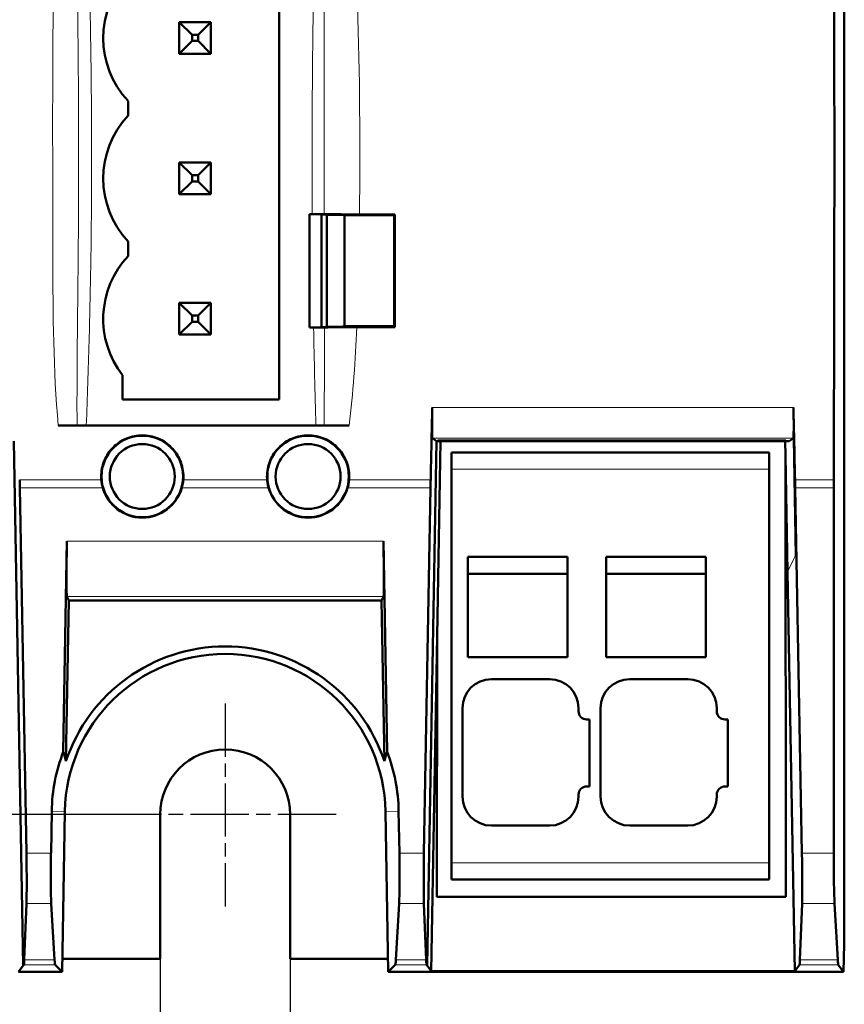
# Model space of a CAD drawing. Header units: millimetres. Extents: x 0 to 280, y 0 to 198.
# Tile 4 of 12: x 71 to 101, y 45 to 80. Entities that reach past the tile are written whole.
import ezdxf

# ---------------------------------------------------------------- set-up
doc = ezdxf.new("R2010")
doc.units = ezdxf.units.MM
doc.header["$LTSCALE"] = 0.666667
doc.linetypes.add('CHAIN', pattern=[0.3543, 0.2362, -0.0295, 0.0591, -0.0295])
for name, color, linetype, lineweight in [('Arêtes tangentes visibles(celduc)', 7, 'Continuous', 18), ('Arêtes visibles(celduc)', 7, 'Continuous', 50), ('Cotes(celduc)', 7, 'Continuous', 25), ('Marque de centre(celduc)', 7, 'Continuous', 25)]:
    doc.layers.add(name, color=color, linetype=linetype, lineweight=lineweight)
doc.styles.add('Courant-CELDUC', font='arial.ttf')
doc.dimstyles.new('Celduc', dxfattribs={"dimscale": 0.666667, "dimtxt": 3.5, "dimasz": 2.5, "dimexe": 3.175, "dimexo": 0, "dimgap": 0.762, "dimtad": 1, "dimrnd": 1e-08, "dimtxsty": 'Courant-CELDUC', "dimcen": 0.09, "dimdle": 10, "dimclrd": 7, "dimclre": 7, "dimclrt": 7, "dimazin": 2, "dimtfac": 0.714286, "dimtdec": 3, "dimtmove": 0, "dimatfit": 3, "dimfxl": 1, "dimtolj": 1, "dimlwd": 25, "dimlwe": 25, "dimarcsym": 0})

# ---------------------------------------------------------------- blocks, each defined once
blk = doc.blocks.new('*D4')
at = {"layer": 'Cotes(celduc)', "color": 7, "linetype": 'Continuous', "lineweight": 25, "transparency": 16777216}
for p, q in [((74.756, 99.072), (43.883, 99.072)), ((46, 97.406), (46, 53.139)), ((74.756, 51.472), (43.883, 51.472))]:
    blk.add_line(p, q, dxfattribs=at)
at = {"layer": 'Cotes(celduc)', "color": 7, "linetype": 'Continuous', "transparency": 16777216}
for points in [[(45.722, 97.406), (46.278, 97.406), (46, 99.072)], [(45.722, 53.139), (46.278, 53.139), (46, 51.472)]]:
    blk.add_solid(points, dxfattribs=at)
at = {"layer": 'Defpoints', "color": 0, "linetype": 'Continuous', "transparency": 16777216}
for p in [(74.756, 99.072), (46, 51.472), (74.756, 51.472)]:
    blk.add_point(p, dxfattribs=at)
at = {"layer": 'Cotes(celduc)', "color": 7, "linetype": 'Continuous', "lineweight": 25, "transparency": 16777216, "insert": (42.688, 72.196), "char_height": 2.3333, "attachment_point": 1, "rotation": 90, "style": 'Courant-CELDUC'}
blk.add_mtext('\\A1;47,6', dxfattribs=at)
blk = doc.blocks.new('*D7')
at = {"layer": 'Cotes(celduc)', "color": 7, "linetype": 'Continuous', "lineweight": 25, "transparency": 16777216}
for p, q in [((76.423, 46.242), (76.423, 34.618)), ((81.123, 46.242), (81.123, 34.618)), ((74.756, 36.735), (73.09, 36.735)), ((76.423, 36.735), (81.123, 36.735)), ((82.79, 36.735), (91.298, 36.735))]:
    blk.add_line(p, q, dxfattribs=at)
at = {"layer": 'Cotes(celduc)', "color": 7, "linetype": 'Continuous', "transparency": 16777216}
for points in [[(74.756, 37.012), (74.756, 36.457), (76.423, 36.735)], [(82.79, 37.012), (82.79, 36.457), (81.123, 36.735)]]:
    blk.add_solid(points, dxfattribs=at)
at = {"layer": 'Defpoints', "color": 0, "linetype": 'Continuous', "transparency": 16777216}
for p in [(76.423, 46.242), (81.123, 46.242), (81.123, 36.735)]:
    blk.add_point(p, dxfattribs=at)
at = {"layer": 'Cotes(celduc)', "color": 7, "linetype": 'Continuous', "lineweight": 25, "transparency": 16777216, "insert": (86.448, 40.037), "char_height": 2.3333, "attachment_point": 1, "style": 'Courant-CELDUC'}
blk.add_mtext('\\A1;4,7', dxfattribs=at)

msp = doc.modelspace()

# ---------------------------------------------------------------- linework, layer by layer
at = {"layer": 'Arêtes tangentes visibles(celduc)'}
for p, q in [((86.264, 66.198), (99.334, 66.198)), ((99.329, 65.084), (86.27, 65.084)), ((99.318, 65.077), (99.395, 60.82)), ((86.958, 63.966), (98.458, 63.966)), ((74.29, 63.577), (71.338, 63.577)), ((80.29, 63.577), (77.256, 63.577)), ((86.208, 63.577), (83.256, 63.577)), ((100.79, 63.577), (99.391, 63.577)), ((71.344, 63.285), (74.345, 63.285)), ((77.201, 63.285), (80.345, 63.285)), ((83.201, 63.285), (86.202, 63.285)), ((100.789, 63.285), (99.397, 63.285)), ((84.501, 61.355), (73.046, 61.355)), ((99.395, 60.82), (99.123, 60.248)), ((73.045, 59.356), (84.501, 59.356)), ((72.497, 51.59), (72.974, 51.581)), ((85.049, 51.59), (84.572, 51.581)), ((72.471, 50.065), (71.581, 50.065)), ((85.076, 50.065), (85.965, 50.065)), ((99.642, 50.065), (100.789, 50.065)), ((86.958, 49.716), (98.458, 49.716)), ((72.48, 48.247), (71.583, 48.247)), ((85.067, 48.247), (85.963, 48.247)), ((99.645, 48.247), (100.82, 48.247)), ((72.623, 46.027), (71.486, 46.027)), ((72.599, 46.208), (71.503, 46.208)), ((84.924, 46.027), (86.06, 46.027)), ((84.947, 46.208), (86.043, 46.208)), ((99.55, 46.027), (100.956, 46.027)), ((99.566, 46.208), (100.936, 46.208))]:
    msp.add_line(p, q, dxfattribs=at)
msp.add_ellipse((366.049, 37.096), major_axis=(126.045, -301.287), ratio=0.84518, start_param=4.235471, end_param=4.259315, dxfattribs=at)
for points, knots in [([(73.034, 86.967), (72.909, 86.474), (72.766, 85.461), (72.607, 83.425), (72.525, 79.837), (72.531, 75.713), (72.538, 70.603), (72.55, 67.554), (72.736, 65.55)], [0, 0, 0, 0, 0.152336, 0.304672, 0.609345, 1.21869, 1.523362, 2.1232, 2.1232, 2.1232, 2.1232]), ([(73.445, 86.85), (73.426, 86.354), (73.419, 85.857), (73.415, 85.36), (73.415, 85.35), (73.415, 85.34), (73.415, 85.329), (73.411, 84.836), (73.411, 84.343), (73.412, 83.85), (73.412, 83.836), (73.412, 83.822), (73.412, 83.807), (73.415, 82.808), (73.426, 81.809), (73.436, 80.81), (73.447, 79.78), (73.456, 78.75), (73.463, 77.721), (73.469, 76.711), (73.473, 75.701), (73.471, 74.691), (73.47, 73.673), (73.464, 72.655), (73.454, 71.637), (73.445, 70.623), (73.432, 69.608), (73.423, 68.594), (73.414, 67.579), (73.408, 66.564), (73.413, 65.55)], [0, 0, 0, 0, 0.149273, 0.149273, 0.149273, 0.152402, 0.152402, 0.152402, 0.300475, 0.300475, 0.300475, 0.304805, 0.304805, 0.304805, 0.604903, 0.604903, 0.604903, 0.914414, 0.914414, 0.914414, 1.217972, 1.217972, 1.217972, 1.524023, 1.524023, 1.524023, 1.828827, 1.828827, 1.828827, 2.133632, 2.133632, 2.133632, 2.133632]), ([(73.748, 65.55), (73.789, 66.56), (73.853, 68.587), (73.942, 72.645), (73.953, 77.726), (73.85, 82.297), (73.737, 85.343), (73.687, 86.358), (73.651, 86.865)], [-2.132258, -2.132258, -2.132258, -2.132258, -1.828827, -1.524023, -0.914414, -0.304805, -0.152402, 0, 0, 0, 0])]:
    msp.add_open_spline(points, degree=3, knots=knots, dxfattribs=at)
for points in [[(82.352, 73.194), (82.347, 75.716), (82.354, 78.237), (82.36, 80.758)], [(83.631, 73.188), (83.656, 75.713), (83.649, 78.243), (83.558, 80.763)], [(81.973, 69.097), (81.994, 67.914), (82.02, 66.732), (82.058, 65.55)], [(82.352, 65.55), (82.364, 66.733), (82.364, 67.915), (82.362, 69.098)], [(83.253, 65.55), (83.407, 66.726), (83.479, 67.914), (83.531, 69.103)]]:
    msp.add_open_spline(points, degree=3, dxfattribs=at)
at = {"layer": 'Arêtes visibles(celduc)'}
for p, q in [((101.173, 53.672), (101.173, 96.872)), ((80.722, 87.56), (80.722, 66.492)), ((77.574, 79.682), (77.113, 80.142)), ((77.113, 80.142), (78.253, 80.142)), ((77.113, 79.002), (77.113, 80.142)), ((78.253, 80.142), (77.792, 79.682)), ((78.253, 80.142), (78.253, 79.002)), ((77.792, 79.682), (77.574, 79.682)), ((77.574, 79.682), (77.574, 79.463)), ((77.792, 79.463), (77.792, 79.682)), ((77.574, 79.463), (77.113, 79.002)), ((77.574, 79.463), (77.792, 79.463)), ((78.253, 79.002), (77.792, 79.463)), ((78.253, 79.002), (77.113, 79.002)), ((75.259, 76.76), (75.259, 77.291)), ((77.574, 74.602), (77.113, 75.062)), ((77.113, 75.062), (78.253, 75.062)), ((77.113, 73.922), (77.113, 75.062)), ((78.253, 75.062), (77.792, 74.602)), ((78.253, 75.062), (78.253, 73.922)), ((77.792, 74.602), (77.574, 74.602)), ((77.574, 74.602), (77.574, 74.383)), ((77.792, 74.383), (77.792, 74.602)), ((77.574, 74.383), (77.113, 73.922)), ((77.574, 74.383), (77.792, 74.383)), ((78.253, 73.922), (77.792, 74.383)), ((78.253, 73.922), (77.113, 73.922)), ((81.822, 73.197), (81.925, 73.197)), ((81.822, 73.197), (82.261, 73.189)), ((81.822, 69.097), (81.822, 73.197)), ((82.261, 73.189), (82.449, 73.17)), ((82.261, 73.189), (82.261, 69.104)), ((82.449, 73.17), (82.951, 73.17)), ((82.449, 69.123), (82.449, 73.17)), ((82.951, 73.17), (83.095, 73.156)), ((83.095, 73.156), (84.881, 73.156)), ((83.095, 73.156), (83.095, 69.138)), ((83.631, 73.188), (84.914, 73.188)), ((84.881, 73.156), (84.914, 73.188)), ((84.881, 73.156), (84.881, 69.138)), ((75.259, 71.68), (75.259, 72.211)), ((77.574, 69.522), (77.113, 69.982)), ((77.113, 69.982), (78.253, 69.982)), ((77.113, 68.842), (77.113, 69.982)), ((78.253, 69.982), (77.792, 69.522)), ((78.253, 69.982), (78.253, 68.842)), ((77.792, 69.522), (77.574, 69.522)), ((77.574, 69.522), (77.574, 69.303)), ((77.792, 69.303), (77.792, 69.522)), ((77.574, 69.303), (77.113, 68.842)), ((77.574, 69.303), (77.792, 69.303)), ((78.253, 68.842), (77.792, 69.303)), ((82.951, 69.123), (83.095, 69.138)), ((83.095, 69.138), (84.881, 69.138)), ((84.881, 69.138), (84.916, 69.103)), ((78.253, 68.842), (77.113, 68.842)), ((81.822, 69.097), (82.261, 69.104)), ((81.973, 69.097), (81.822, 69.097)), ((82.261, 69.104), (82.449, 69.123)), ((82.449, 69.123), (82.951, 69.123)), ((84.916, 69.103), (83.531, 69.103)), ((75.059, 66.492), (75.059, 67.365)), ((80.722, 66.492), (75.059, 66.492)), ((72.736, 65.55), (72.736, 65.55)), ((73.413, 65.55), (73.748, 65.55)), ((73.748, 65.55), (82.058, 65.55)), ((82.352, 65.55), (82.058, 65.55)), ((71.466, 46), (71.127, 64.983)), ((86.42, 64.983), (86.08, 46)), ((86.27, 65.084), (86.42, 64.983)), ((86.42, 64.983), (86.47, 64.983)), ((86.438, 57.925), (86.561, 64.983)), ((86.47, 64.999), (99.057, 64.999)), ((86.47, 64.999), (86.47, 64.983)), ((86.47, 64.983), (99.057, 64.983)), ((86.47, 64.983), (99.057, 64.983)), ((99.037, 64.983), (99.047, 64.459)), ((99.057, 64.983), (99.057, 64.999)), ((99.057, 64.983), (99.178, 64.983)), ((99.178, 64.983), (99.318, 65.077)), ((99.318, 65.077), (99.329, 65.084)), ((86.958, 64.566), (98.458, 64.566)), ((86.958, 64.566), (86.958, 63.966)), ((98.458, 64.566), (98.458, 63.966)), ((99.123, 60.248), (99.047, 64.459)), ((99.052, 48.489), (99.047, 64.459)), ((86.958, 49.716), (86.958, 63.966)), ((98.458, 49.716), (98.458, 63.966)), ((71.344, 63.285), (71.581, 50.065)), ((85.965, 50.065), (86.202, 63.285)), ((99.397, 63.285), (99.642, 50.065)), ((100.789, 50.065), (100.789, 63.285)), ((72.915, 53.734), (73.046, 61.355)), ((84.501, 61.355), (84.631, 53.734)), ((87.558, 57.166), (87.558, 60.796)), ((87.558, 60.796), (91.158, 60.796)), ((91.158, 57.166), (91.158, 60.796)), ((92.558, 57.166), (92.558, 60.796)), ((92.558, 60.796), (96.158, 60.796)), ((96.158, 57.166), (96.158, 60.796)), ((99.123, 60.248), (99.384, 45.8)), ((87.558, 60.184), (91.158, 60.184)), ((92.558, 60.184), (96.158, 60.184)), ((73.012, 53.394), (73.112, 59.217)), ((73.045, 59.356), (73.112, 59.217)), ((73.112, 59.217), (84.434, 59.217)), ((84.434, 59.217), (84.501, 59.356)), ((84.434, 59.217), (84.534, 53.394)), ((86.226, 45.8), (86.438, 57.911)), ((86.438, 57.911), (86.435, 48.489)), ((86.437, 57.902), (86.438, 57.925)), ((87.558, 57.166), (91.158, 57.166)), ((92.558, 57.166), (96.158, 57.166)), ((90.508, 56.366), (88.408, 56.366)), ((95.508, 56.366), (93.408, 56.366)), ((87.358, 55.316), (87.358, 52.116)), ((91.558, 55.206), (91.558, 55.316)), ((92.358, 55.316), (92.358, 52.116)), ((96.558, 55.206), (96.558, 55.316)), ((91.958, 54.906), (91.858, 54.906)), ((91.958, 52.486), (91.958, 54.906)), ((96.958, 54.906), (96.858, 54.906)), ((96.958, 52.486), (96.958, 54.906)), ((101.173, 46.772), (101.173, 53.672)), ((91.858, 52.486), (91.958, 52.486)), ((96.858, 52.486), (96.958, 52.486)), ((91.558, 52.116), (91.558, 52.186)), ((96.558, 52.116), (96.558, 52.186)), ((72.471, 50.065), (72.497, 51.59)), ((72.974, 51.581), (72.873, 45.772)), ((76.423, 46.242), (76.423, 51.472)), ((81.123, 51.472), (81.123, 46.242)), ((84.674, 45.772), (84.572, 51.581)), ((85.049, 51.59), (85.076, 50.065)), ((88.408, 51.066), (90.508, 51.066)), ((93.408, 51.066), (95.508, 51.066)), ((86.958, 49.716), (86.958, 49.116)), ((98.458, 49.716), (98.458, 49.116)), ((86.958, 49.116), (98.458, 49.116)), ((86.435, 48.489), (99.052, 48.489)), ((71.503, 46.208), (71.583, 48.247)), ((72.599, 46.208), (72.48, 48.247)), ((85.067, 48.247), (84.947, 46.208)), ((85.963, 48.247), (86.043, 46.208)), ((99.645, 48.247), (99.566, 46.208)), ((100.936, 46.208), (100.82, 48.247)), ((101.173, 46.772), (101.147, 45.772)), ((71.3, 45.772), (71.467, 46)), ((71.466, 46), (71.486, 46.027)), ((71.466, 46), (71.467, 46)), ((72.873, 45.772), (72.623, 46.027)), ((72.881, 46.242), (76.423, 46.242)), ((81.123, 46.242), (84.665, 46.242)), ((84.924, 46.027), (84.674, 45.772)), ((86.06, 46.027), (86.08, 46)), ((86.08, 46), (86.08, 46)), ((86.08, 46), (86.246, 45.772)), ((99.55, 46.027), (99.384, 45.8)), ((101.147, 45.772), (100.956, 46.027)), ((71.3, 45.772), (72.873, 45.772)), ((84.674, 45.772), (86.246, 45.772)), ((86.226, 45.8), (99.384, 45.8)), ((86.226, 45.8), (86.246, 45.772)), ((86.246, 45.772), (86.246, 45.773)), ((86.246, 45.772), (101.147, 45.772))]:
    msp.add_line(p, q, dxfattribs=at)
for centre, radius in [((75.773, 63.701), 1.475), ((75.773, 63.701), 1.175), ((81.773, 63.701), 1.475), ((81.773, 63.701), 1.175)]:
    msp.add_circle(centre, radius, dxfattribs=at)
for centre, radius, start, end in [((77.683, 79.566), 3.324, 136.8229, 223.1771), ((77.683, 74.486), 3.324, 136.8229, 223.1771), ((77.683, 69.406), 3.324, 136.8229, 217.8696), ((75.773, 63.701), 1.488, 196.2483, 343.7517), ((81.773, 63.701), 1.488, 196.2483, 343.7517), ((78.773, 51.48), 6.07, 18.3757, 161.6243), ((78.773, 51.48), 5.8, 1, 179), ((88.408, 55.316), 1.05, 90, 180), ((90.508, 55.316), 1.05, 0, 90), ((93.408, 55.316), 1.05, 90, 180), ((95.508, 55.316), 1.05, 0, 90), ((91.858, 55.206), 0.3, 180, 270), ((96.858, 55.206), 0.3, 180, 270), ((78.773, 51.472), 2.35, 0, 180), ((78.773, 51.48), 6.277, 158.9554, 179), ((78.773, 51.48), 6.277, 1, 21.0446), ((91.858, 52.186), 0.3, 90, 180), ((96.858, 52.186), 0.3, 90, 180), ((88.408, 52.116), 1.05, 180, 270), ((90.508, 52.116), 1.05, 270, 0), ((93.408, 52.116), 1.05, 180, 270), ((95.508, 52.116), 1.05, 270, 0)]:
    msp.add_arc(centre, radius, start, end, dxfattribs=at)
for centre, major_axis, ratio, start_param, end_param in [((98.718, 75.272), (0, 80), 0.026186, 4.565677, 4.859101), ((85.611, 75.272), (0, 79.988), 0.008726, 1.596855, 1.648001), ((84.345, 75.272), (-1.433, -79.988), 0.026178, 1.424531, 1.457571), ((86.288, 66.084), (-0.018, -1), 0.026182, 4.599181, 6.266201), ((99.31, 66.084), (0.019, -1), 0.026181, 0.016968, 1.683988), ((101.247, 75.272), (1.482, -79.988), 0.026177, 4.825598, 4.858638), ((73.081, 61.355), (0.034, 2), 0.01745, 1.571096, 3.106985), ((84.466, 61.355), (0.034, -2), 0.01745, 0.034607, 1.570497), ((71.528, 50.065), (0.036, -2), 0.026182, 0.430075, 1.570327), ((72.54, 50.065), (0.035, 2), 0.034915, 1.571407, 2.711659), ((85.006, 50.065), (0.035, -2), 0.034915, 0.429934, 1.570186), ((86.018, 50.065), (0.036, 2), 0.026182, 1.571265, 2.711517), ((99.589, 50.065), (-0.037, 2), 0.026181, 3.571652, 4.711904), ((100.842, 50.065), (0, -2), 0.026186, 4.712389, 5.852641), ((71.449, 48.026), (0.036, -2), 0.026182, 0.034437, 0.430075), ((72.66, 48.026), (0.035, 2), 0.034915, 2.711659, 3.107296), ((84.886, 48.026), (0.035, -2), 0.034915, 0.034296, 0.429934), ((86.098, 48.026), (0.036, 2), 0.026182, 2.711517, 3.107155), ((99.511, 48.026), (-0.037, 2), 0.026181, 3.176014, 3.571652), ((100.958, 48.026), (0, -2), 0.026186, 5.852641, 6.248279)]:
    msp.add_ellipse(centre, major_axis=major_axis, ratio=ratio, start_param=start_param, end_param=end_param, dxfattribs=at)
for points, knots in [([(81.925, 73.197), (81.951, 73.197), (81.977, 73.197), (82.002, 73.196), (82.028, 73.196), (82.054, 73.196), (82.079, 73.196), (82.091, 73.196), (82.103, 73.196), (82.115, 73.196), (82.139, 73.196), (82.163, 73.196), (82.186, 73.196), (82.208, 73.196), (82.229, 73.196), (82.249, 73.195), (82.269, 73.195), (82.288, 73.195), (82.305, 73.195), (82.322, 73.195), (82.338, 73.195), (82.352, 73.194)], [0, 0, 0, 0, 0.00774599, 0.00774599, 0.00774599, 0.01575447, 0.01575447, 0.01575447, 0.01953192, 0.01953192, 0.01953192, 0.02754498, 0.02754498, 0.02754498, 0.03535508, 0.03535508, 0.03535508, 0.04326631, 0.04326631, 0.04326631, 0.05117754, 0.05117754, 0.05117754, 0.05117754]), ([(82.352, 73.194), (82.383, 73.194), (82.418, 73.194), (82.455, 73.193), (82.484, 73.193), (82.514, 73.193), (82.545, 73.192), (82.587, 73.192), (82.631, 73.192), (82.677, 73.191), (82.723, 73.191), (82.772, 73.191), (82.822, 73.19), (82.846, 73.19), (82.871, 73.19), (82.896, 73.19), (82.936, 73.19), (82.977, 73.19), (83.019, 73.189), (83.074, 73.189), (83.131, 73.189), (83.188, 73.189), (83.231, 73.189), (83.274, 73.189), (83.318, 73.188), (83.377, 73.188), (83.437, 73.188), (83.496, 73.188), (83.541, 73.188), (83.586, 73.188), (83.631, 73.188)], [0.026771, 0.026771, 0.026771, 0.026771, 0.0449105, 0.0449105, 0.0449105, 0.0586313, 0.0586313, 0.0586313, 0.0767101, 0.0767101, 0.0767101, 0.0947813, 0.0947813, 0.0947813, 0.1033632, 0.1033632, 0.1033632, 0.11726, 0.11726, 0.11726, 0.1353473, 0.1353473, 0.1353473, 0.1487751, 0.1487751, 0.1487751, 0.1668146, 0.1668146, 0.1668146, 0.1802935, 0.1802935, 0.1802935, 0.1802935]), ([(82.362, 69.098), (82.338, 69.098), (82.312, 69.098), (82.253, 69.097), (82.221, 69.097), (82.155, 69.097), (82.119, 69.097), (82.047, 69.097), (82.01, 69.097), (81.973, 69.097)], [-0.04445896, -0.04445896, -0.04445896, -0.04445896, -0.03334412, -0.03334412, -0.02223041, -0.02223041, -0.0111173, -0.0111173, 0, 0, 0, 0]), ([(83.531, 69.103), (83.42, 69.103), (83.308, 69.103), (83.091, 69.102), (82.985, 69.102), (82.783, 69.101), (82.688, 69.101), (82.512, 69.1), (82.432, 69.099), (82.362, 69.098)], [0, 0, 0, 0, 0.0335158, 0.0335158, 0.0669655, 0.0669655, 0.1004918, 0.1004918, 0.1339108, 0.1339108, 0.1339108, 0.1339108]), ([(72.736, 65.55), (72.78, 65.55), (72.823, 65.55), (72.867, 65.55), (72.911, 65.55), (72.954, 65.55), (72.997, 65.55), (73.033, 65.55), (73.068, 65.55), (73.103, 65.55), (73.107, 65.55), (73.11, 65.55), (73.114, 65.55), (73.155, 65.55), (73.195, 65.55), (73.234, 65.55), (73.273, 65.55), (73.31, 65.55), (73.345, 65.55), (73.369, 65.55), (73.391, 65.55), (73.413, 65.55)], [0.00000423, 0.00000423, 0.00000423, 0.00000423, 0.01319998, 0.01319998, 0.01319998, 0.02651454, 0.02651454, 0.02651454, 0.03771931, 0.03771931, 0.03771931, 0.03890628, 0.03890628, 0.03890628, 0.05226872, 0.05226872, 0.05226872, 0.06563115, 0.06563115, 0.06563115, 0.07438272, 0.07438272, 0.07438272, 0.07438272]), ([(82.352, 65.55), (82.482, 65.55), (82.628, 65.55), (82.933, 65.55), (83.093, 65.55), (83.253, 65.55)], [0, 0, 0, 0, 0.04829202, 0.04829202, 0.0963746, 0.0963746, 0.0963746, 0.0963746]), ([(74.29, 63.577), (74.287, 63.619), (74.285, 63.661), (74.285, 63.888), (74.322, 64.088), (74.474, 64.455), (74.589, 64.623), (74.854, 64.888), (75.021, 65.002), (75.387, 65.154), (75.586, 65.191), (75.773, 65.191), (75.96, 65.191), (76.159, 65.154), (76.526, 65.002), (76.693, 64.888), (76.957, 64.623), (77.072, 64.455), (77.224, 64.088), (77.261, 63.888), (77.261, 63.661), (77.259, 63.619), (77.256, 63.577)], [-0.2378229, -0.2378229, -0.2378229, -0.2378229, -0.2254547, -0.2254547, -0.1688081, -0.1688081, -0.1121615, -0.1121615, -0.0560807, -0.0560807, 0, 0, 0, 0.0560807, 0.0560807, 0.1121615, 0.1121615, 0.1688081, 0.1688081, 0.2254547, 0.2254547, 0.2378229, 0.2378229, 0.2378229, 0.2378229]), ([(80.29, 63.577), (80.287, 63.619), (80.285, 63.661), (80.285, 63.888), (80.322, 64.088), (80.474, 64.455), (80.589, 64.623), (80.854, 64.888), (81.021, 65.002), (81.387, 65.154), (81.586, 65.191), (81.773, 65.191), (81.96, 65.191), (82.159, 65.154), (82.526, 65.002), (82.693, 64.888), (82.957, 64.623), (83.072, 64.455), (83.224, 64.088), (83.261, 63.888), (83.261, 63.661), (83.259, 63.619), (83.256, 63.577)], [-0.2378229, -0.2378229, -0.2378229, -0.2378229, -0.2254547, -0.2254547, -0.1688081, -0.1688081, -0.1121615, -0.1121615, -0.0560807, -0.0560807, 0, 0, 0, 0.0560807, 0.0560807, 0.1121615, 0.1121615, 0.1688081, 0.1688081, 0.2254547, 0.2254547, 0.2378229, 0.2378229, 0.2378229, 0.2378229]), ([(71.344, 63.285), (71.343, 63.334), (71.342, 63.383), (71.34, 63.481), (71.339, 63.529), (71.338, 63.577)], [-0.02925081, -0.02925081, -0.02925081, -0.02925081, -0.01466223, -0.01466223, 0, 0, 0, 0]), ([(74.345, 63.285), (74.335, 63.319), (74.326, 63.354), (74.319, 63.389), (74.315, 63.404), (74.312, 63.419), (74.31, 63.434), (74.306, 63.456), (74.302, 63.478), (74.299, 63.499), (74.296, 63.525), (74.293, 63.551), (74.29, 63.577)], [-0.02991599, -0.02991599, -0.02991599, -0.02991599, -0.01916862, -0.01916862, -0.01916862, -0.01458746, -0.01458746, -0.01458746, -0.00792664, -0.00792664, -0.00792664, 0, 0, 0, 0]), ([(77.256, 63.577), (77.254, 63.551), (77.251, 63.525), (77.247, 63.499), (77.242, 63.465), (77.236, 63.431), (77.229, 63.397), (77.223, 63.366), (77.215, 63.335), (77.207, 63.304), (77.205, 63.298), (77.203, 63.292), (77.201, 63.285)], [-0.0299655, -0.0299655, -0.0299655, -0.0299655, -0.02203182, -0.02203182, -0.02203182, -0.01157888, -0.01157888, -0.01157888, -0.00201631, -0.00201631, -0.00201631, 0, 0, 0, 0]), ([(80.345, 63.285), (80.335, 63.319), (80.326, 63.354), (80.319, 63.389), (80.315, 63.404), (80.312, 63.419), (80.31, 63.434), (80.306, 63.456), (80.302, 63.478), (80.299, 63.499), (80.296, 63.525), (80.293, 63.551), (80.29, 63.577)], [-0.02991599, -0.02991599, -0.02991599, -0.02991599, -0.01916862, -0.01916862, -0.01916862, -0.01458746, -0.01458746, -0.01458746, -0.00792664, -0.00792664, -0.00792664, 0, 0, 0, 0]), ([(83.256, 63.577), (83.254, 63.551), (83.251, 63.525), (83.247, 63.499), (83.242, 63.465), (83.236, 63.431), (83.229, 63.397), (83.223, 63.366), (83.215, 63.335), (83.207, 63.304), (83.205, 63.298), (83.203, 63.292), (83.201, 63.285)], [-0.0299655, -0.0299655, -0.0299655, -0.0299655, -0.02203182, -0.02203182, -0.02203182, -0.01157888, -0.01157888, -0.01157888, -0.00201631, -0.00201631, -0.00201631, 0, 0, 0, 0]), ([(86.208, 63.577), (86.207, 63.529), (86.206, 63.481), (86.204, 63.383), (86.203, 63.334), (86.202, 63.285)], [-0.02938915, -0.02938915, -0.02938915, -0.02938915, -0.01465758, -0.01465758, 0, 0, 0, 0]), ([(99.397, 63.285), (99.396, 63.334), (99.395, 63.383), (99.393, 63.481), (99.392, 63.529), (99.391, 63.577)], [0, 0, 0, 0, 0.01465776, 0.01465776, 0.02938951, 0.02938951, 0.02938951, 0.02938951]), ([(100.79, 63.577), (100.79, 63.529), (100.79, 63.481), (100.789, 63.383), (100.789, 63.334), (100.789, 63.285)], [0, 0, 0, 0, 0.0146594, 0.0146594, 0.02924517, 0.02924517, 0.02924517, 0.02924517])]:
    msp.add_open_spline(points, degree=3, knots=knots, dxfattribs=at)
for points in [[(72.915, 53.734), (72.968, 53.56), (73.012, 53.394)], [(84.631, 53.734), (84.578, 53.56), (84.534, 53.394)]]:
    msp.add_rational_spline(points, [1.00092344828, 1.00377759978, 1.00459387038], degree=2, dxfattribs=at)
at = {"layer": 'Marque de centre(celduc)', "linetype": 'CHAIN', "ltscale": 12.250961}
msp.add_line((78.773, 55.489), (78.773, 48.139), dxfattribs=at)
at = {"layer": 'Marque de centre(celduc)', "linetype": 'CHAIN', "ltscale": 13.38995}
msp.add_line((82.79, 51.472), (74.756, 51.472), dxfattribs=at)

# ---------------------------------------------------------------- dimensions: what is measured, and where the dimension line sits
at = {"layer": 'Cotes(celduc)', "color": 7, "linetype": 'Continuous', "lineweight": 25}
dim = msp.add_linear_dim(base=(46, 51.472), p1=(74.756, 99.072), p2=(74.756, 51.472), angle=90, dimstyle='Celduc', override={"dimgap": 0.762, "dimdec": 2, "dimtol": 0, "dimlim": 0, "dimtp": 0, "dimtm": 0, "dimtdec": 3, "dimtofl": 0, "dimatfit": 1}, dxfattribs=at)
dim.commit()
dim.dimension.update_dxf_attribs({"geometry": '*D4', "text_midpoint": (46, 75.272), "dimtype": 160})
dim = msp.add_linear_dim(base=(81.123, 36.735), p1=(76.423, 46.242), p2=(81.123, 46.242), dimstyle='Celduc', override={"dimgap": 0.762, "dimdec": 2, "dimtol": 0, "dimlim": 0, "dimtp": 0, "dimtm": 0, "dimtdec": 3, "dimtofl": 1, "dimatfit": 1}, dxfattribs=at)
dim.commit()
dim.dimension.update_dxf_attribs({"geometry": '*D7', "text_midpoint": (88.619, 36.735), "dimtype": 160})

doc.saveas('drawing.dxf')
